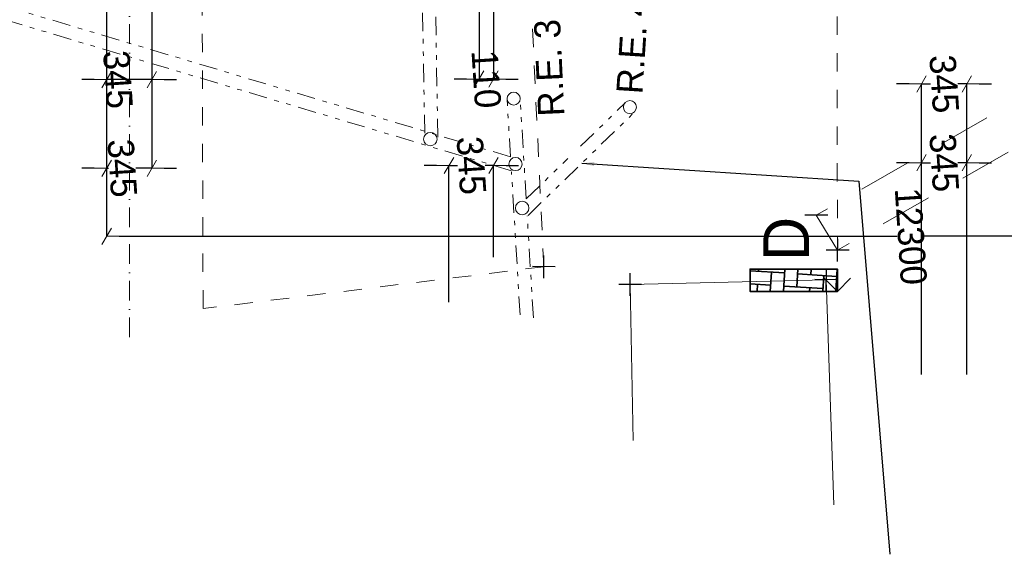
# Model space of a CAD drawing. Header units: millimetres. Extents: x -115474967 to 444143, y -74377 to 241828222.
# Tile 2 of 256: x -159603 to -152081, y -73838 to -69752. Entities that reach past the tile are written whole.
import ezdxf

# ---------------------------------------------------------------- set-up
doc = ezdxf.new("R2010")
doc.units = ezdxf.units.MM
doc.header["$MEASUREMENT"] = 0
for name, pattern in [('Dashed', [280, 140, -140]), ('Dot & Dashed', [280, 150, -60, 0, -70]), ('Long Dashed', [700, 400, -300]), ('Triple Dashed', [390, 140, -60, 35, -60, 35, -60])]:
    doc.linetypes.add(name, pattern=pattern)
for name, color, linetype, lineweight in [('A_SURVEY_Pen_No__1', 7, 'Continuous', 30), ('A_SURVEY_Pen_No__6', 7, 'Continuous', 5), ('BUILDING_Pen_No__128', 9, 'Continuous', 0), ('BUILDING_Pen_No__161', 1, 'Continuous', 5), ('C-GRID _Pen_No__5', 7, 'Continuous', 5), ('SEWER LINE_Pen_No__10', 9, 'Continuous', 20), ('SEWER LINE_Pen_No__3', 30, 'Continuous', 15), ('SEWER LINE_Pen_No__5', 7, 'Continuous', 5), ('SEWER LINE_Pen_No__6', 7, 'Continuous', 5), ('SPLITPOLE FENCE_Pen_No__2', 7, 'Continuous', 20)]:
    doc.layers.add(name, color=color, linetype=linetype, lineweight=lineweight)
doc.layers.add('C_DIMS - GA', color=7, linetype='Continuous')
doc.layers.add('SEWER LINE', color=7, linetype='Continuous')
doc.layers.add('ROAD_Pen_No__7', color=7, linetype='Continuous', lineweight=5, true_color=0x3f3f3f)
doc.styles.add('GENERATED_STYLE_1', font='GOTHIC.TTF')
doc.dimstyles.new('GENERATED_STYLE__3', dxfattribs={"dimtxt": 200, "dimasz": 95, "dimexe": 0.18, "dimexo": 2517.243423, "dimgap": 0.09, "dimtad": 1, "dimdec": 0, "dimzin": 0, "dimdsep": 46, "dimtxsty": 'GENERATED_STYLE_1', "dimblk": 'ARROWHEAD_2', "dimblk1": 'ARROWHEAD_2', "dimblk2": 'ARROWHEAD_2', "dimcen": 0.09, "dimclrd": 7, "dimclre": 7, "dimclrt": 7, "dimadec": 0, "dimazin": 0, "dimtfac": 1, "dimtdec": 4, "dimtmove": 0, "dimatfit": 3, "dimfxl": 1, "dimtolj": 1, "dimtzin": 0, "dimarcsym": 0})
doc.dimstyles.new('GENERATED_STYLE__7', dxfattribs={"dimtxt": 200, "dimasz": 95, "dimexe": 0.18, "dimexo": 90000, "dimgap": 0.09, "dimtad": 1, "dimtih": 1, "dimtoh": 1, "dimdec": 0, "dimzin": 0, "dimdsep": 46, "dimtxsty": 'GENERATED_STYLE_1', "dimblk": 'ARROWHEAD_2', "dimblk1": 'ARROWHEAD_2', "dimblk2": 'ARROWHEAD_2', "dimcen": 0.09, "dimclrd": 7, "dimclre": 7, "dimclrt": 7, "dimadec": 0, "dimazin": 0, "dimtfac": 1, "dimtdec": 4, "dimtmove": 2, "dimatfit": 3, "dimfxl": 1, "dimtolj": 1, "dimtzin": 0, "dimarcsym": 0})

# ---------------------------------------------------------------- blocks, each defined once
blk = doc.blocks.new('ARROWHEAD_2')
at = {"color": 0, "linetype": 'Continuous', "lineweight": 0}
for p, q in [((0, 0), (-1, 0)), ((-0.378, -0.655), (0.378, 0.655))]:
    blk.add_line(p, q, dxfattribs=at)
blk = doc.blocks.new('Line_7', base_point=(-146113.9, 82987.9))
at = {"layer": 'SEWER LINE_Pen_No__3', "color": 30, "linetype": 'Dashed', "lineweight": 15}
blk.add_line((-146113.9, 82987.9), (-140762.9, 83340.8), dxfattribs=at)
at = {"layer": 'SEWER LINE_Pen_No__5', "color": 4, "linetype": 'Continuous', "lineweight": 5}
for q in [(-146020.7, 83094.2), (-146007.5, 82894.7)]:
    blk.add_line((-146113.9, 82987.9), q, dxfattribs=at)
blk = doc.blocks.new('*D977')
at = {"layer": 'C_DIMS - GA', "color": 7, "linetype": 'Continuous', "lineweight": -2, "transparency": 16777216}
for p, q in [((-152808.3, -70243.1), (-152903.3, -70243.1)), ((-152713.3, -70243.1), (-152646, -70243.1)), ((-152713.3, -71558.3), (-152713.3, -70243.2)), ((-152368, -70243.1), (-152435.3, -70243.1)), ((-152368, -71902.6), (-152368, -70243.2)), ((-152273, -70243.1), (-152178, -70243.1))]:
    blk.add_line(p, q, dxfattribs=at)
at = {"layer": 'Defpoints', "color": 0, "linetype": 'Continuous', "transparency": 16777216}
for p in [(-152713.3, -69041), (-152368, -69385.3), (-152713.3, -70243.1)]:
    blk.add_point(p, dxfattribs=at)
at = {"layer": 'C_DIMS - GA', "color": 7, "linetype": 'Continuous', "lineweight": -2, "transparency": 16777216, "xscale": 95, "yscale": 95, "zscale": 95}
for p, rotation in [((-152713.3, -70243.1), 359.9999999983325), ((-152368, -70243.1), 179.9999999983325)]:
    blk.add_blockref('ARROWHEAD_2', p, dxfattribs=dict(at, rotation=rotation))
at = {"layer": 'C_DIMS - GA', "color": 7, "linetype": 'Continuous', "lineweight": 5, "transparency": 16777216, "insert": (-152540.7, -70243.1), "char_height": 200, "attachment_point": 5, "rotation": 273.73419, "style": 'GENERATED_STYLE_1'}
blk.add_mtext('\\A1;345', dxfattribs=at)
blk = doc.blocks.new('*D978')
at = {"layer": 'C_DIMS - GA', "color": 7, "linetype": 'Continuous', "lineweight": -2, "transparency": 16777216}
for p, q in [((-156093.9, -69150), (-156093.9, -70206.6)), ((-155983.9, -69150), (-155983.9, -70206.6)), ((-156188.9, -70206.4), (-156283.9, -70206.4)), ((-155983.9, -70206.4), (-156093.9, -70206.4)), ((-155888.9, -70206.4), (-155793.9, -70206.4))]:
    blk.add_line(p, q, dxfattribs=at)
at = {"layer": 'Defpoints', "color": 0, "linetype": 'Continuous', "transparency": 16777216}
for p in [(-156093.9, -66632.8), (-155983.9, -66632.8), (-156093.9, -70206.4)]:
    blk.add_point(p, dxfattribs=at)
at = {"layer": 'C_DIMS - GA', "color": 7, "linetype": 'Continuous', "lineweight": -2, "transparency": 16777216, "xscale": 95, "yscale": 95, "zscale": 95}
for p, rotation in [((-156093.9, -70206.4), 359.9999999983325), ((-155983.9, -70206.4), 179.9999999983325)]:
    blk.add_blockref('ARROWHEAD_2', p, dxfattribs=dict(at, rotation=rotation))
at = {"layer": 'C_DIMS - GA', "color": 7, "linetype": 'Continuous', "lineweight": 5, "transparency": 16777216, "insert": (-156038.9, -70206.4), "char_height": 200, "attachment_point": 5, "rotation": 273.73419, "style": 'GENERATED_STYLE_1'}
blk.add_mtext('\\A1;110', dxfattribs=at)
blk = doc.blocks.new('*D979')
at = {"layer": 'C_DIMS - GA', "color": 7, "linetype": 'Continuous', "lineweight": -2, "transparency": 16777216}
for p, q in [((-158938.6, -66375.7), (-158938.6, -70209.6)), ((-158593.6, -66375.6), (-158593.6, -70209.6)), ((-159033.6, -70209.5), (-159128.6, -70209.5)), ((-158593.6, -70209.5), (-158938.6, -70209.5)), ((-158498.6, -70209.5), (-158403.6, -70209.5))]:
    blk.add_line(p, q, dxfattribs=at)
at = {"layer": 'Defpoints', "color": 0, "linetype": 'Continuous', "transparency": 16777216}
for p in [(-158938.6, -63858.4), (-158593.6, -63858.4), (-158938.6, -70209.5)]:
    blk.add_point(p, dxfattribs=at)
at = {"layer": 'C_DIMS - GA', "color": 7, "linetype": 'Continuous', "lineweight": -2, "transparency": 16777216, "xscale": 95, "yscale": 95, "zscale": 95}
for p, rotation in [((-158938.6, -70209.5), 359.9999999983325), ((-158593.6, -70209.5), 179.9999999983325)]:
    blk.add_blockref('ARROWHEAD_2', p, dxfattribs=dict(at, rotation=rotation))
at = {"layer": 'C_DIMS - GA', "color": 7, "linetype": 'Continuous', "lineweight": 5, "transparency": 16777216, "insert": (-158852.6, -70209.5), "char_height": 200, "attachment_point": 5, "rotation": 273.73419, "style": 'GENERATED_STYLE_1'}
blk.add_mtext('\\A1;345', dxfattribs=at)
blk = doc.blocks.new('*D992')
at = {"layer": 'C_DIMS - GA', "color": 7, "linetype": 'Continuous', "lineweight": -2, "transparency": 16777216}
for p, q in [((-158938.6, -66375.7), (-158938.6, -71407.8)), ((-158843.6, -71407.6), (-152900.6, -71407.6)), ((-146734, -71407.6), (-152689.9, -71407.6)), ((-146639, -71629.4), (-146639, -71407.8))]:
    blk.add_line(p, q, dxfattribs=at)
at = {"layer": 'Defpoints', "color": 0, "linetype": 'Continuous', "transparency": 16777216}
for p in [(-158938.6, -63858.4), (-146639, -69112.2), (-158938.6, -71407.6)]:
    blk.add_point(p, dxfattribs=at)
at = {"layer": 'C_DIMS - GA', "color": 7, "linetype": 'Continuous', "lineweight": -2, "transparency": 16777216, "xscale": 95, "yscale": 95, "zscale": 95}
for p, rotation in [((-158938.6, -71407.6), 179.9999999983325), ((-146639, -71407.6), 359.9999999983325)]:
    blk.add_blockref('ARROWHEAD_2', p, dxfattribs=dict(at, rotation=rotation))
at = {"layer": 'C_DIMS - GA', "color": 7, "linetype": 'Continuous', "lineweight": 5, "transparency": 16777216, "insert": (-152795.3, -71407.6), "char_height": 200, "attachment_point": 5, "rotation": 273.73419, "style": 'GENERATED_STYLE_1'}
blk.add_mtext('\\A1;12300', dxfattribs=at)
blk = doc.blocks.new('*D999')
at = {"layer": 'C_DIMS - GA', "color": 7, "linetype": 'Continuous', "lineweight": -2, "transparency": 16777216}
for p, q in [((-152808.3, -70845.6), (-152903.3, -70845.6)), ((-152713.3, -70845.6), (-152646, -70845.6)), ((-152713.3, -72464.4), (-152713.3, -70845.8)), ((-152368, -70845.6), (-152435.3, -70845.6)), ((-152368, -72464.4), (-152368, -70845.8)), ((-152273, -70845.6), (-152178, -70845.6))]:
    blk.add_line(p, q, dxfattribs=at)
at = {"layer": 'Defpoints', "color": 0, "linetype": 'Continuous', "transparency": 16777216}
for p in [(-152713.3, -69947.1), (-152368, -69947.1), (-152713.3, -70845.6)]:
    blk.add_point(p, dxfattribs=at)
at = {"layer": 'C_DIMS - GA', "color": 7, "linetype": 'Continuous', "lineweight": -2, "transparency": 16777216, "xscale": 95, "yscale": 95, "zscale": 95}
for p, rotation in [((-152713.3, -70845.6), 359.9999999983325), ((-152368, -70845.6), 179.9999999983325)]:
    blk.add_blockref('ARROWHEAD_2', p, dxfattribs=dict(at, rotation=rotation))
at = {"layer": 'C_DIMS - GA', "color": 7, "linetype": 'Continuous', "lineweight": 5, "transparency": 16777216, "insert": (-152540.7, -70845.6), "char_height": 200, "attachment_point": 5, "rotation": 273.73419, "style": 'GENERATED_STYLE_1'}
blk.add_mtext('\\A1;345', dxfattribs=at)
blk = doc.blocks.new('*D1000')
at = {"layer": 'C_DIMS - GA', "color": 7, "linetype": 'Continuous', "lineweight": -2, "transparency": 16777216}
for p, q in [((-156418.2, -70866.5), (-156513.2, -70866.5)), ((-156323.2, -70866.5), (-156258.2, -70866.5)), ((-156323.2, -71910.4), (-156323.2, -70866.7)), ((-155982.5, -70866.5), (-156047.5, -70866.5)), ((-155982.5, -71566.3), (-155982.5, -70866.7)), ((-155887.5, -70866.5), (-155792.5, -70866.5))]:
    blk.add_line(p, q, dxfattribs=at)
at = {"layer": 'Defpoints', "color": 0, "linetype": 'Continuous', "transparency": 16777216}
for p in [(-155982.5, -69049.1), (-156323.2, -69393.2), (-156323.2, -70866.5)]:
    blk.add_point(p, dxfattribs=at)
at = {"layer": 'C_DIMS - GA', "color": 7, "linetype": 'Continuous', "lineweight": -2, "transparency": 16777216, "xscale": 95, "yscale": 95, "zscale": 95}
for p, rotation in [((-156323.2, -70866.5), 359.9999999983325), ((-155982.5, -70866.5), 179.9999999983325)]:
    blk.add_blockref('ARROWHEAD_2', p, dxfattribs=dict(at, rotation=rotation))
at = {"layer": 'C_DIMS - GA', "color": 7, "linetype": 'Continuous', "lineweight": 5, "transparency": 16777216, "insert": (-156152.9, -70866.5), "char_height": 200, "attachment_point": 5, "rotation": 273.73419, "style": 'GENERATED_STYLE_1'}
blk.add_mtext('\\A1;345', dxfattribs=at)
blk = doc.blocks.new('*D1001')
at = {"layer": 'C_DIMS - GA', "color": 7, "linetype": 'Continuous', "lineweight": -2, "transparency": 16777216}
for p, q in [((-158938.6, -66375.7), (-158938.6, -70887.2)), ((-158593.6, -66375.6), (-158593.6, -70887.2)), ((-159033.6, -70887), (-159128.6, -70887)), ((-158938.6, -70887), (-158925, -70887)), ((-158593.6, -70887), (-158714.3, -70887)), ((-158498.6, -70887), (-158403.6, -70887))]:
    blk.add_line(p, q, dxfattribs=at)
at = {"layer": 'Defpoints', "color": 0, "linetype": 'Continuous', "transparency": 16777216}
for p in [(-158938.6, -63858.4), (-158593.6, -63858.4), (-158938.6, -70887)]:
    blk.add_point(p, dxfattribs=at)
at = {"layer": 'C_DIMS - GA', "color": 7, "linetype": 'Continuous', "lineweight": -2, "transparency": 16777216, "xscale": 95, "yscale": 95, "zscale": 95}
for p, rotation in [((-158938.6, -70887), 359.9999999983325), ((-158593.6, -70887), 179.9999999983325)]:
    blk.add_blockref('ARROWHEAD_2', p, dxfattribs=dict(at, rotation=rotation))
at = {"layer": 'C_DIMS - GA', "color": 7, "linetype": 'Continuous', "lineweight": 5, "transparency": 16777216, "insert": (-158819.6, -70887), "char_height": 200, "attachment_point": 5, "rotation": 273.73419, "style": 'GENERATED_STYLE_1'}
blk.add_mtext('\\A1;345', dxfattribs=at)

msp = doc.modelspace()

# ---------------------------------------------------------------- hatches: boundary and pattern name
at = {"layer": 'A_SURVEY_Pen_No__1', "linetype": 'Continuous', "lineweight": 35}
h = msp.add_hatch(dxfattribs=at)
h.set_pattern_fill('PATTERN__PAVING', color=214, angle=86.265807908, style=0, pattern_type=2)
h.set_pattern_definition([(86.2658, (-61028.23, 68570.5), (-399.1508, 26.0511), [300, -100]), (86.2658, (-61108.5, 68876.36), (-399.1508, 26.0511), [300, -100]), (86.2658, (-61214.8, 68783.1), (-399.1508, 26.0511), [300, -100]), (86.2658, (-61321.1, 68689.8), (-399.1508, 26.0511), [300, -100]), (176.2658, (-61015.2, 68770.06), (-26.0511, -399.1508), [300, -100]), (176.2658, (-61121.5, 68676.8), (-26.0511, -399.1508), [300, -100]), (176.2658, (-61227.8, 68583.5), (-26.0511, -399.1508), [300, -100]), (176.2658, (-61308.06, 68889.4), (-26.0511, -399.1508), [300, -100])])
h.paths.add_polyline_path([(-153355.99375, -71828.34881), (-154023.13052, -71828.80504), (-154023.24723, -71658.14215), (-153356.11046, -71657.68591)])

# ---------------------------------------------------------------- linework, layer by layer
at = {"layer": 'A_SURVEY_Pen_No__1', "color": 214, "linetype": 'Continuous', "lineweight": 35, "flags": 128}
msp.add_lwpolyline([(-153355.99375, -71828.34881), (-154023.13052, -71828.80504), (-154023.24723, -71658.14215), (-153356.11046, -71657.68591)], close=True, dxfattribs=at)
at = {"layer": 'BUILDING_Pen_No__128', "color": 9, "linetype": 'Long Dashed', "lineweight": 0}
for p, q in [((-149172.97847, -68770.49009), (-153516.988, -71245.6986)), ((-149017.97433, -69019.74241), (-153354.12861, -71513.01456)), ((-153516.988, -71245.6986), (-153354.12862, -71513.01456))]:
    msp.add_line(p, q, dxfattribs=at)
at = {"layer": 'BUILDING_Pen_No__161', "color": 1, "linetype": 'Dashed', "lineweight": 5}
for p, q in [((-158201.87387, -71960.11402), (-158213.98026, -67643.03261)), ((-155599.22029, -71639.99633), (-155694.55727, -69627.49149)), ((-155599.22029, -71639.99633), (-158201.87387, -71960.11402))]:
    msp.add_line(p, q, dxfattribs=at)
at = {"layer": 'C-GRID _Pen_No__5', "color": 4, "linetype": 'Dot & Dashed', "lineweight": 5}
msp.add_line((-158764.34582, -72177.39368), (-158764.29394, -52710.2462), dxfattribs=at)
at = {"layer": 'ROAD_Pen_No__7', "color": 190, "linetype": 'Continuous', "lineweight": 5, "true_color": 0x9f07ff}
for p, q in [((-153440.9481, -71739.32491), (-154939.29318, -71776.29824)), ((-153440.9481, -71739.32491), (-153383.75757, -73459.83944)), ((-154939.29318, -71776.29824), (-154916.86291, -72968.51671))]:
    msp.add_line(p, q, dxfattribs=at)
at = {"layer": 'SEWER LINE_Pen_No__10', "color": 25, "linetype": 'Triple Dashed', "lineweight": 20, "true_color": 0x996633}
for p, q in [((-156508.55358, -70619.28802), (-156556.04527, -67942.12547)), ((-156408.16182, -70649.23146), (-156456.26328, -67940.35364)), ((-155852.76115, -70800.16839), (-160134.19893, -69523.16107)), ((-155846.36082, -70906.43077), (-160118.69793, -69632.13786)), ((-155852.76115, -70800.16839), (-155879.39189, -70358.02824)), ((-155733.20154, -71121.90046), (-155779.97252, -70345.37956)), ((-155317.33983, -70718.25462), (-154977.77549, -70388.66493)), ((-155719.30803, -71247.77479), (-154897.75828, -70450.35793)), ((-155733.20154, -71121.90046), (-155415.51131, -70813.54232)), ((-155780.05693, -72007.24918), (-155845.92501, -70913.66632)), ((-155678.44492, -72031.00405), (-155725.38103, -71251.74148))]:
    msp.add_line(p, q, dxfattribs=at)
at = {"layer": 'SEWER LINE_Pen_No__10', "color": 25, "linetype": 'Continuous', "lineweight": 20, "true_color": 0x996633}
for centre, radius in [((-155828.96086, -70355.38667), 50), ((-154941.21328, -70419.64547), 50), ((-156465.76919, -70664.576), 51.18709), ((-155815.01514, -70855.03301), 50.29371), ((-155764.09532, -71191.39112), 51.44185)]:
    msp.add_circle(centre, radius, dxfattribs=at)
at = {"layer": 'SPLITPOLE FENCE_Pen_No__2', "color": 1, "linetype": 'Continuous', "lineweight": 25}
for p, q in [((-153430.03698, -71246.39662), (-153603.93902, -71245.00058)), ((-153354.82663, -71599.96558), (-153353.4306, -71426.06353)), ((-153267.17759, -71513.71257), (-153441.07964, -71512.31654)), ((-155599.91831, -71726.94735), (-155598.52227, -71553.04531)), ((-155512.26927, -71640.69434), (-155686.17131, -71639.29831)), ((-153441.64612, -71826.27593), (-153440.25009, -71652.37389)), ((-154939.9912, -71863.24926), (-154938.59517, -71689.34722)), ((-153353.99708, -71740.02293), (-153527.89912, -71738.62689)), ((-154852.34216, -71776.99625), (-155026.2442, -71775.60022))]:
    msp.add_line(p, q, dxfattribs=at)

# ---------------------------------------------------------------- block references
at = {"layer": 'SEWER LINE', "color": 30, "linetype": 'Dashed', "lineweight": 15, "rotation": 86.26580790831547}
msp.add_blockref('Line_7', (-153355.99375, -71828.34881), dxfattribs=at)

# ---------------------------------------------------------------- texts
at = {"layer": 'A_SURVEY_Pen_No__6', "color": 7, "linetype": 'Continuous', "lineweight": 5, "attachment_point": 5, "style": 'GENERATED_STYLE_1'}
for s, insert, char_height, rotation in [('\\A1;{\\pqc;\\fCentury Gothic|b0|i0|c0|p34;R.E. 4}', (-154921.59735, -69947.16886), 200, 86.265807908), ('\\A1;{\\pqc;\\fCentury Gothic|b0|i0|c0|p34;R.E. 3}', (-155556.82199, -70120.11677), 200, 92.642709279), ('\\A1;{\\pqc;\\fCentury Gothic|b0|i0|c0|p34;D}', (-153747.6054, -71427.95359), 350, 90.039182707)]:
    msp.add_mtext(s, dxfattribs=dict(at, insert=insert, char_height=char_height, rotation=rotation))

# ---------------------------------------------------------------- dimensions: what is measured, and where the dimension line sits
at = {"layer": 'C_DIMS - GA', "color": 7, "linetype": 'Continuous', "lineweight": 5}
for base, p1, p2, picture, middle in [((-158938.58026, -70209.46574), (-158593.58026, -63858.40474), (-158938.58026, -63858.43571), '*D979', (-158852.60568, -70209.46574)), ((-158938.58026, -70887.04721), (-158593.58026, -63858.40474), (-158938.58026, -63858.43571), '*D1001', (-158819.61668, -70887.04721)), ((-158938.58026, -71407.61855), (-146638.96545, -69112.17514), (-158938.58026, -63858.43571), '*D992', (-152795.27904, -71407.61855)), ((-156093.85202, -70206.37956), (-155983.85202, -66632.75138), (-156093.85202, -66632.76995), '*D978', (-156038.85202, -70206.37956)), ((-152713.27593, -70243.06709), (-152368.04039, -69385.33075), (-152713.27593, -69041.01661), '*D977', (-152540.65816, -70243.06709)), ((-152713.27593, -70845.63449), (-152368.04039, -69947.11224), (-152713.27593, -69947.11224), '*D999', (-152540.65816, -70845.63449))]:
    dim = msp.add_linear_dim(base=base, p1=p1, p2=p2, angle=179.999999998, dimstyle='GENERATED_STYLE__3', dxfattribs=at)
    dim.commit()
    dim.dimension.update_dxf_attribs({"geometry": picture, "text_midpoint": middle, "dimtype": 160, "text_rotation": 273.734192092})
dim = msp.add_linear_dim(base=(-156323.22745, -70866.541), p1=(-155982.53507, -69049.06998), p2=(-156323.22745, -69393.19607), angle=179.999999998, text='345', dimstyle='GENERATED_STYLE__3', dxfattribs=at)
dim.commit()
dim.dimension.update_dxf_attribs({"geometry": '*D1000', "text_midpoint": (-156152.88126, -70866.541), "dimtype": 160, "text_rotation": 273.734192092})

# ---------------------------------------------------------------- leaders
at = {"layer": 'SEWER LINE_Pen_No__6', "color": 7, "linetype": 'Continuous', "lineweight": 5}
msp.add_leader([(-155308.53316, -70849.06636), (-153192.67998, -70987.16044), (-152955.85256, -73837.69197)], dimstyle='GENERATED_STYLE__7', dxfattribs=at)

doc.saveas('drawing.dxf')
